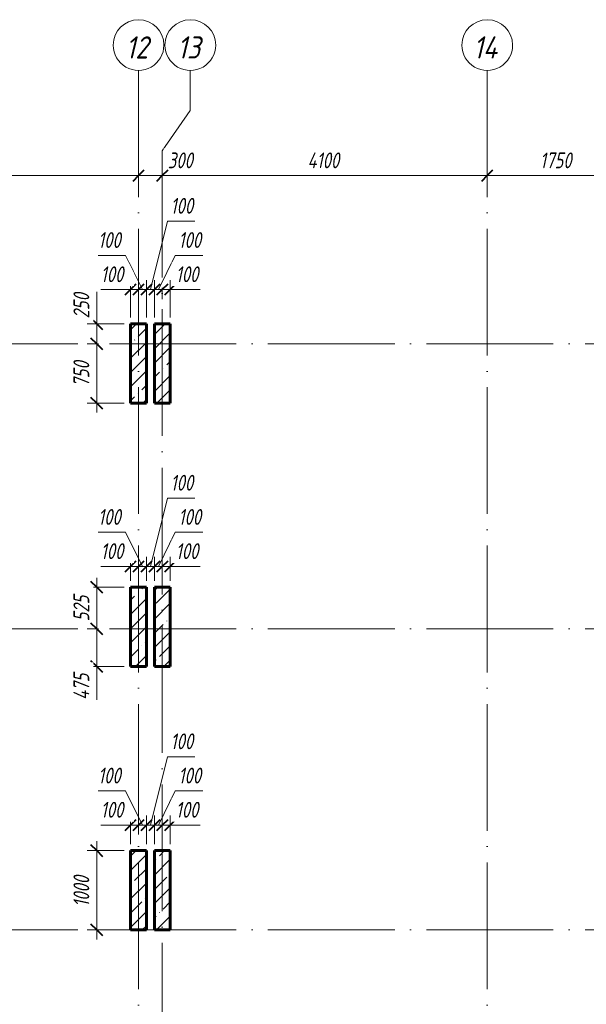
# Model space of a CAD drawing. Header units: millimetres. Extents: x 6092 to 73550, y -4371 to 20491.
# Tile 14 of 25: x 39601 to 46750, y 8060 to 20491. Entities that reach past the tile are written whole.
import ezdxf

# ---------------------------------------------------------------- set-up
doc = ezdxf.new("R2010")
doc.units = ezdxf.units.MM
doc.linetypes.add('ADSK_Линия сетки', pattern=[2000, 1600, -200, 0, -200])
for name, color, linetype, lineweight in [('A-____-____-DIMS', 211, 'Continuous', 9), ('A-____-____-DIMS-80', 211, 'Continuous', 9), ('S-COLS-____-MCUT', 52, 'Continuous', 40), ('S-COLS-____-OTLN', 52, 'Continuous', 18), ('S-GRID-____-IDEN', 1, 'Continuous', 20), ('S-GRID-____-OTLN', 1, 'Continuous', 9)]:
    doc.layers.add(name, color=color, linetype=linetype, lineweight=lineweight)
doc.styles.add('GOST Common_I', font='GOST_Common Italic.ttf', dxfattribs={"width": 0.9, "height": 280})
doc.styles.add('GOST Common_I_1', font='GOST_Common Italic.ttf', dxfattribs={"width": 0.8, "height": 200})
doc.dimstyles.new('ADSK_Округление_5мм__Узкий_', dxfattribs={"dimscale": 304.8, "dimtxt": 0.659918, "dimasz": 0.472441, "dimexe": 0.393701, "dimexo": 0.000861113, "dimgap": 0.104987, "dimtad": 1, "dimdec": 0, "dimlfac": 304.8, "dimrnd": 5, "dimdsep": 46, "dimtxsty": 'GOST Common_I_1', "dimblk1": 'OBLIQUE', "dimblk2": 'OBLIQUE', "dimsah": 1, "dimcen": 0.09, "dimdle": 0.393701, "dimazin": 0, "dimtfac": 1, "dimtdec": 4, "dimtix": 1, "dimtmove": 0, "dimatfit": 3, "dimfxl": 1, "dimtvp": 1, "dimtfill": 1, "dimtolj": 1, "dimtzin": 0, "dimlwd": 20, "dimlwe": 20, "dimarcsym": 2})
doc.dimstyles.new('ADSK_Округление_5мм__Узкий__1', dxfattribs={"dimscale": 304.8, "dimtxt": 0.659918, "dimasz": 0.472441, "dimexe": 0.393701, "dimexo": 0.000861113, "dimgap": 0.104987, "dimtad": 1, "dimdec": 0, "dimlfac": 304.8, "dimrnd": 5, "dimdsep": 46, "dimtxsty": 'GOST Common_I_1', "dimblk1": 'OBLIQUE', "dimblk2": 'OBLIQUE', "dimsah": 1, "dimcen": 0.09, "dimdle": 0.393701, "dimazin": 0, "dimtfac": 1, "dimtdec": 4, "dimtix": 1, "dimtmove": 1, "dimatfit": 3, "dimfxl": 1, "dimtvp": 1, "dimtfill": 1, "dimtolj": 1, "dimtzin": 0, "dimlwd": 20, "dimlwe": 20, "dimarcsym": 2})
pattern_1 = [(45, (16130.72, 8588.57), (-179.6051, 179.6051), []), (45, (16310.33, 8588.57), (-179.6051, 179.6051), [317.5, -63.5, 2.682, -60.818])]

# ---------------------------------------------------------------- blocks, each defined once
blk = doc.blocks.new('Ось сетки - Круг_Ø8 мм-6408-КЖ1_ПЭ_ВЭ1_Опалубка_Пилоны')
at = {"layer": 'S-GRID-____-IDEN'}
for start, end in [(90, 270), (270, 90)]:
    blk.add_arc((6412, 0), 320, start, end, dxfattribs=at)
blk = doc.blocks.new('DIMBLOCK146-КЖ1_ПЭ_ВЭ1_Опалубка_Пилоны')
at = {"layer": 'A-____-____-DIMS-80', "lineweight": 40}
for p, q in [((40572, 10000), (40500, 10072)), ((40572, 10000), (40644, 9928)), ((40572, 9000), (40500, 9072)), ((40572, 9000), (40644, 8928))]:
    blk.add_line(p, q, dxfattribs=at)
at = {"layer": 'A-____-____-DIMS-80', "lineweight": 20}
for p, q in [((40572, 10120), (40572, 8880)), ((40572, 10000), (40452, 10000)), ((40572, 10000), (40920, 10000)), ((40572, 9000), (40452, 9000)), ((40572, 9000), (40920, 9000))]:
    blk.add_line(p, q, dxfattribs=at)
at = {"layer": 'A-____-____-DIMS-80', "color": 0, "lineweight": 20, "insert": (40279, 9290), "char_height": 200, "width": 503.2, "attachment_point": 1, "rotation": 90, "line_spacing_factor": 1.022761, "style": 'GOST Common_I_1', "bg_fill": 3, "box_fill_scale": 1.25, "bg_fill_color": 256, "bg_fill_true_color": 13158600, "bg_fill_transparency": 0}
blk.add_mtext('1000', dxfattribs=at)
blk = doc.blocks.new('_Oblique')
at = {"color": 0, "linetype": 'ByBlock', "lineweight": -2}
blk.add_line((-0.5, -0.5), (0.5, 0.5), dxfattribs=at)
blk = doc.blocks.new('DIMBLOCK147-КЖ1_ПЭ_ВЭ1_Опалубка_Пилоны')
at = {"layer": 'A-____-____-DIMS-80', "lineweight": 20}
for p, q in [((40623, 10322), (40970, 10322)), ((40880, 10322), (41100, 10322)), ((40970, 10322), (41050, 10322)), ((41000, 10322), (41000, 10442)), ((41000, 10322), (41000, 10080)), ((41100, 10322), (41100, 10344)), ((41100, 10322), (41100, 10202))]:
    blk.add_line(p, q, dxfattribs=at)
at = {"layer": 'A-____-____-DIMS-80', "lineweight": 40}
for p, q in [((41000, 10322), (40928, 10250)), ((41000, 10322), (41072, 10394)), ((41100, 10322), (41028, 10250)), ((41100, 10322), (41172, 10394))]:
    blk.add_line(p, q, dxfattribs=at)
at = {"layer": 'A-____-____-DIMS-80', "color": 0, "lineweight": 20, "insert": (40623, 10616), "char_height": 200, "width": 368.19, "attachment_point": 1, "line_spacing_factor": 1.022761, "style": 'GOST Common_I_1', "bg_fill": 3, "box_fill_scale": 1.25, "bg_fill_color": 256, "bg_fill_true_color": 13158600, "bg_fill_transparency": 0}
blk.add_mtext('100', dxfattribs=at)
blk = doc.blocks.new('DIMBLOCK148-КЖ1_ПЭ_ВЭ1_Опалубка_Пилоны')
at = {"layer": 'A-____-____-DIMS-80', "lineweight": 20}
for p, q in [((40590, 10754), (40936, 10754)), ((40936, 10754), (41150, 10322)), ((41100, 10322), (41100, 10344)), ((41100, 10322), (41200, 10322)), ((41100, 10322), (41100, 10202)), ((41200, 10322), (41200, 10442)), ((41200, 10322), (41200, 10080))]:
    blk.add_line(p, q, dxfattribs=at)
at = {"layer": 'A-____-____-DIMS-80', "lineweight": 40}
for p, q in [((41100, 10322), (41028, 10250)), ((41100, 10322), (41172, 10394)), ((41200, 10322), (41128, 10250)), ((41200, 10322), (41272, 10394))]:
    blk.add_line(p, q, dxfattribs=at)
at = {"layer": 'A-____-____-DIMS-80', "color": 0, "lineweight": 20, "insert": (40590, 11048), "char_height": 200, "width": 368.19, "attachment_point": 1, "line_spacing_factor": 1.022761, "style": 'GOST Common_I_1', "bg_fill": 3, "box_fill_scale": 1.25, "bg_fill_color": 256, "bg_fill_true_color": 13158600, "bg_fill_transparency": 0}
blk.add_mtext('100', dxfattribs=at)
blk = doc.blocks.new('DIMBLOCK149-КЖ1_ПЭ_ВЭ1_Опалубка_Пилоны')
at = {"layer": 'A-____-____-DIMS-80', "lineweight": 20}
for p, q in [((41464, 11186), (41250, 10322)), ((41810, 11186), (41464, 11186)), ((41200, 10322), (41200, 10442)), ((41200, 10322), (41300, 10322)), ((41200, 10322), (41200, 10080)), ((41300, 10322), (41300, 10442)), ((41300, 10322), (41300, 10080))]:
    blk.add_line(p, q, dxfattribs=at)
at = {"layer": 'A-____-____-DIMS-80', "lineweight": 40}
for p, q in [((41200, 10322), (41128, 10250)), ((41200, 10322), (41272, 10394)), ((41300, 10322), (41228, 10250)), ((41300, 10322), (41372, 10394))]:
    blk.add_line(p, q, dxfattribs=at)
at = {"layer": 'A-____-____-DIMS-80', "color": 0, "lineweight": 20, "insert": (41504, 11480), "char_height": 200, "width": 368.19, "attachment_point": 1, "line_spacing_factor": 1.022761, "style": 'GOST Common_I_1', "bg_fill": 3, "box_fill_scale": 1.25, "bg_fill_color": 256, "bg_fill_true_color": 13158600, "bg_fill_transparency": 0}
blk.add_mtext('100', dxfattribs=at)
blk = doc.blocks.new('DIMBLOCK150-КЖ1_ПЭ_ВЭ1_Опалубка_Пилоны')
at = {"layer": 'A-____-____-DIMS-80', "lineweight": 20}
for p, q in [((41564, 10754), (41350, 10322)), ((41910, 10754), (41564, 10754)), ((41300, 10322), (41300, 10442)), ((41300, 10322), (41400, 10322)), ((41300, 10322), (41300, 10080)), ((41400, 10322), (41400, 10344)), ((41400, 10322), (41400, 10202))]:
    blk.add_line(p, q, dxfattribs=at)
at = {"layer": 'A-____-____-DIMS-80', "lineweight": 40}
for p, q in [((41300, 10322), (41228, 10250)), ((41300, 10322), (41372, 10394)), ((41400, 10322), (41328, 10250)), ((41400, 10322), (41472, 10394))]:
    blk.add_line(p, q, dxfattribs=at)
at = {"layer": 'A-____-____-DIMS-80', "color": 0, "lineweight": 20, "insert": (41604, 11048), "char_height": 200, "width": 368.19, "attachment_point": 1, "line_spacing_factor": 1.022761, "style": 'GOST Common_I_1', "bg_fill": 3, "box_fill_scale": 1.25, "bg_fill_color": 256, "bg_fill_true_color": 13158600, "bg_fill_transparency": 0}
blk.add_mtext('100', dxfattribs=at)
blk = doc.blocks.new('DIMBLOCK151-КЖ1_ПЭ_ВЭ1_Опалубка_Пилоны')
at = {"layer": 'A-____-____-DIMS-80', "lineweight": 40}
for p, q in [((41400, 10322), (41328, 10250)), ((41400, 10322), (41472, 10394)), ((41500, 10322), (41428, 10250)), ((41500, 10322), (41572, 10394))]:
    blk.add_line(p, q, dxfattribs=at)
at = {"layer": 'A-____-____-DIMS-80', "lineweight": 20}
for p, q in [((41400, 10322), (41400, 10344)), ((41400, 10322), (41620, 10322)), ((41400, 10322), (41400, 10202)), ((41530, 10322), (41450, 10322)), ((41500, 10322), (41500, 10442)), ((41500, 10322), (41500, 10080)), ((41877, 10322), (41530, 10322))]:
    blk.add_line(p, q, dxfattribs=at)
at = {"layer": 'A-____-____-DIMS-80', "color": 0, "lineweight": 20, "insert": (41570, 10616), "char_height": 200, "width": 368.19, "attachment_point": 1, "line_spacing_factor": 1.022761, "style": 'GOST Common_I_1', "bg_fill": 3, "box_fill_scale": 1.25, "bg_fill_color": 256, "bg_fill_true_color": 13158600, "bg_fill_transparency": 0}
blk.add_mtext('100', dxfattribs=at)
blk = doc.blocks.new('DIMBLOCK152-КЖ1_ПЭ_ВЭ1_Опалубка_Пилоны')
at = {"layer": 'A-____-____-DIMS-80', "lineweight": 20}
for p, q in [((40572, 13445), (40572, 12800)), ((40572, 13325), (40452, 13325)), ((40572, 13325), (40920, 13325)), ((40572, 12800), (40452, 12800)), ((40572, 12800), (40594, 12800))]:
    blk.add_line(p, q, dxfattribs=at)
at = {"layer": 'A-____-____-DIMS-80', "lineweight": 40}
for p, q in [((40572, 13325), (40500, 13397)), ((40572, 13325), (40644, 13253)), ((40572, 12800), (40500, 12872)), ((40572, 12800), (40644, 12728))]:
    blk.add_line(p, q, dxfattribs=at)
at = {"layer": 'A-____-____-DIMS-80', "color": 0, "lineweight": 20, "insert": (40279, 12894), "char_height": 200, "width": 405.01, "attachment_point": 1, "rotation": 90, "line_spacing_factor": 1.022761, "style": 'GOST Common_I_1', "bg_fill": 3, "box_fill_scale": 1.25, "bg_fill_color": 256, "bg_fill_true_color": 13158600, "bg_fill_transparency": 0}
blk.add_mtext('525', dxfattribs=at)
blk = doc.blocks.new('DIMBLOCK153-КЖ1_ПЭ_ВЭ1_Опалубка_Пилоны')
at = {"layer": 'A-____-____-DIMS-80', "lineweight": 40}
for p, q in [((40572, 12800), (40500, 12872)), ((40572, 12800), (40644, 12728)), ((40572, 12325), (40500, 12397)), ((40572, 12325), (40644, 12253))]:
    blk.add_line(p, q, dxfattribs=at)
at = {"layer": 'A-____-____-DIMS-80', "lineweight": 20}
for p, q in [((40572, 12800), (40452, 12800)), ((40572, 12800), (40572, 12205)), ((40572, 12800), (40594, 12800)), ((40572, 12298), (40572, 12563)), ((40572, 12325), (40452, 12325)), ((40572, 12325), (40920, 12325)), ((40572, 11903), (40572, 12298))]:
    blk.add_line(p, q, dxfattribs=at)
at = {"layer": 'A-____-____-DIMS-80', "color": 0, "lineweight": 20, "insert": (40279, 11903), "char_height": 200, "width": 425.47, "attachment_point": 1, "rotation": 90, "line_spacing_factor": 1.022761, "style": 'GOST Common_I_1', "bg_fill": 3, "box_fill_scale": 1.25, "bg_fill_color": 256, "bg_fill_true_color": 13158600, "bg_fill_transparency": 0}
blk.add_mtext('475', dxfattribs=at)
blk = doc.blocks.new('DIMBLOCK154-КЖ1_ПЭ_ВЭ1_Опалубка_Пилоны')
at = {"layer": 'A-____-____-DIMS-80', "lineweight": 20}
for p, q in [((41000, 13588), (41000, 13708)), ((41100, 13588), (41100, 13708)), ((40623, 13588), (40970, 13588)), ((40880, 13588), (41100, 13588)), ((40970, 13588), (41050, 13588)), ((41000, 13588), (41000, 13405)), ((41100, 13588), (41100, 13405))]:
    blk.add_line(p, q, dxfattribs=at)
at = {"layer": 'A-____-____-DIMS-80', "lineweight": 40}
for p, q in [((41000, 13588), (40928, 13516)), ((41000, 13588), (41072, 13660)), ((41100, 13588), (41028, 13516)), ((41100, 13588), (41172, 13660))]:
    blk.add_line(p, q, dxfattribs=at)
at = {"layer": 'A-____-____-DIMS-80', "color": 0, "lineweight": 20, "insert": (40623, 13881), "char_height": 200, "width": 368.19, "attachment_point": 1, "line_spacing_factor": 1.022761, "style": 'GOST Common_I_1', "bg_fill": 3, "box_fill_scale": 1.25, "bg_fill_color": 256, "bg_fill_true_color": 13158600, "bg_fill_transparency": 0}
blk.add_mtext('100', dxfattribs=at)
blk = doc.blocks.new('DIMBLOCK155-КЖ1_ПЭ_ВЭ1_Опалубка_Пилоны')
at = {"layer": 'A-____-____-DIMS-80', "lineweight": 20}
for p, q in [((40590, 14020), (40936, 14020)), ((40936, 14020), (41150, 13588)), ((41100, 13588), (41100, 13708)), ((41200, 13588), (41200, 13708)), ((41100, 13588), (41200, 13588)), ((41100, 13588), (41100, 13405)), ((41200, 13588), (41200, 13405))]:
    blk.add_line(p, q, dxfattribs=at)
at = {"layer": 'A-____-____-DIMS-80', "lineweight": 40}
for p, q in [((41100, 13588), (41028, 13516)), ((41100, 13588), (41172, 13660)), ((41200, 13588), (41128, 13516)), ((41200, 13588), (41272, 13660))]:
    blk.add_line(p, q, dxfattribs=at)
at = {"layer": 'A-____-____-DIMS-80', "color": 0, "lineweight": 20, "insert": (40590, 14313), "char_height": 200, "width": 368.19, "attachment_point": 1, "line_spacing_factor": 1.022761, "style": 'GOST Common_I_1', "bg_fill": 3, "box_fill_scale": 1.25, "bg_fill_color": 256, "bg_fill_true_color": 13158600, "bg_fill_transparency": 0}
blk.add_mtext('100', dxfattribs=at)
blk = doc.blocks.new('DIMBLOCK156-КЖ1_ПЭ_ВЭ1_Опалубка_Пилоны')
at = {"layer": 'A-____-____-DIMS-80', "lineweight": 20}
for p, q in [((41464, 14452), (41250, 13588)), ((41810, 14452), (41464, 14452)), ((41200, 13588), (41200, 13708)), ((41300, 13588), (41300, 13708)), ((41200, 13588), (41300, 13588)), ((41200, 13588), (41200, 13405)), ((41300, 13588), (41300, 13405))]:
    blk.add_line(p, q, dxfattribs=at)
at = {"layer": 'A-____-____-DIMS-80', "lineweight": 40}
for p, q in [((41200, 13588), (41128, 13516)), ((41200, 13588), (41272, 13660)), ((41300, 13588), (41228, 13516)), ((41300, 13588), (41372, 13660))]:
    blk.add_line(p, q, dxfattribs=at)
at = {"layer": 'A-____-____-DIMS-80', "color": 0, "lineweight": 20, "insert": (41504, 14745), "char_height": 200, "width": 368.19, "attachment_point": 1, "line_spacing_factor": 1.022761, "style": 'GOST Common_I_1', "bg_fill": 3, "box_fill_scale": 1.25, "bg_fill_color": 256, "bg_fill_true_color": 13158600, "bg_fill_transparency": 0}
blk.add_mtext('100', dxfattribs=at)
blk = doc.blocks.new('DIMBLOCK157-КЖ1_ПЭ_ВЭ1_Опалубка_Пилоны')
at = {"layer": 'A-____-____-DIMS-80', "lineweight": 20}
for p, q in [((41564, 14020), (41350, 13588)), ((41910, 14020), (41564, 14020)), ((41300, 13588), (41300, 13708)), ((41300, 13588), (41400, 13588)), ((41300, 13588), (41300, 13405)), ((41400, 13588), (41400, 13610)), ((41400, 13588), (41400, 13468))]:
    blk.add_line(p, q, dxfattribs=at)
at = {"layer": 'A-____-____-DIMS-80', "lineweight": 40}
for p, q in [((41300, 13588), (41228, 13516)), ((41300, 13588), (41372, 13660)), ((41400, 13588), (41328, 13516)), ((41400, 13588), (41472, 13660))]:
    blk.add_line(p, q, dxfattribs=at)
at = {"layer": 'A-____-____-DIMS-80', "color": 0, "lineweight": 20, "insert": (41604, 14313), "char_height": 200, "width": 368.19, "attachment_point": 1, "line_spacing_factor": 1.022761, "style": 'GOST Common_I_1', "bg_fill": 3, "box_fill_scale": 1.25, "bg_fill_color": 256, "bg_fill_true_color": 13158600, "bg_fill_transparency": 0}
blk.add_mtext('100', dxfattribs=at)
blk = doc.blocks.new('DIMBLOCK158-КЖ1_ПЭ_ВЭ1_Опалубка_Пилоны')
at = {"layer": 'A-____-____-DIMS-80', "lineweight": 20}
for p, q in [((41500, 13588), (41500, 13708)), ((41400, 13588), (41400, 13610)), ((41400, 13588), (41620, 13588)), ((41400, 13588), (41400, 13468)), ((41530, 13588), (41450, 13588)), ((41500, 13588), (41500, 13405)), ((41877, 13588), (41530, 13588))]:
    blk.add_line(p, q, dxfattribs=at)
at = {"layer": 'A-____-____-DIMS-80', "lineweight": 40}
for p, q in [((41400, 13588), (41328, 13516)), ((41400, 13588), (41472, 13660)), ((41500, 13588), (41428, 13516)), ((41500, 13588), (41572, 13660))]:
    blk.add_line(p, q, dxfattribs=at)
at = {"layer": 'A-____-____-DIMS-80', "color": 0, "lineweight": 20, "insert": (41570, 13881), "char_height": 200, "width": 368.19, "attachment_point": 1, "line_spacing_factor": 1.022761, "style": 'GOST Common_I_1', "bg_fill": 3, "box_fill_scale": 1.25, "bg_fill_color": 256, "bg_fill_true_color": 13158600, "bg_fill_transparency": 0}
blk.add_mtext('100', dxfattribs=at)
blk = doc.blocks.new('DIMBLOCK159-КЖ1_ПЭ_ВЭ1_Опалубка_Пилоны')
at = {"layer": 'A-____-____-DIMS-80', "lineweight": 20}
for p, q in [((40572, 17056), (40572, 16679)), ((40572, 16770), (40572, 16400)), ((40572, 16679), (40572, 16525)), ((40572, 16650), (40452, 16650)), ((40572, 16650), (40920, 16650)), ((40572, 16400), (40452, 16400)), ((40572, 16400), (40594, 16400))]:
    blk.add_line(p, q, dxfattribs=at)
at = {"layer": 'A-____-____-DIMS-80', "lineweight": 40}
for p, q in [((40572, 16650), (40500, 16722)), ((40572, 16650), (40644, 16578)), ((40572, 16400), (40500, 16472)), ((40572, 16400), (40644, 16328))]:
    blk.add_line(p, q, dxfattribs=at)
at = {"layer": 'A-____-____-DIMS-80', "color": 0, "lineweight": 20, "insert": (40279, 16719), "char_height": 200, "width": 405.01, "attachment_point": 1, "rotation": 90, "line_spacing_factor": 1.022761, "style": 'GOST Common_I_1', "bg_fill": 3, "box_fill_scale": 1.25, "bg_fill_color": 256, "bg_fill_true_color": 13158600, "bg_fill_transparency": 0}
blk.add_mtext('250', dxfattribs=at)
blk = doc.blocks.new('DIMBLOCK160-КЖ1_ПЭ_ВЭ1_Опалубка_Пилоны')
at = {"layer": 'A-____-____-DIMS-80', "lineweight": 40}
for p, q in [((40572, 16400), (40500, 16472)), ((40572, 16400), (40644, 16328)), ((40572, 15650), (40500, 15722)), ((40572, 15650), (40644, 15578))]:
    blk.add_line(p, q, dxfattribs=at)
at = {"layer": 'A-____-____-DIMS-80', "lineweight": 20}
for p, q in [((40572, 16400), (40452, 16400)), ((40572, 16400), (40572, 15530)), ((40572, 16400), (40594, 16400)), ((40572, 15650), (40452, 15650)), ((40572, 15650), (40920, 15650))]:
    blk.add_line(p, q, dxfattribs=at)
at = {"layer": 'A-____-____-DIMS-80', "color": 0, "lineweight": 20, "insert": (40279, 15856), "char_height": 200, "width": 405.01, "attachment_point": 1, "rotation": 90, "line_spacing_factor": 1.022761, "style": 'GOST Common_I_1', "bg_fill": 3, "box_fill_scale": 1.25, "bg_fill_color": 256, "bg_fill_true_color": 13158600, "bg_fill_transparency": 0}
blk.add_mtext('750', dxfattribs=at)
blk = doc.blocks.new('DIMBLOCK161-КЖ1_ПЭ_ВЭ1_Опалубка_Пилоны')
at = {"layer": 'A-____-____-DIMS-80', "lineweight": 20}
for p, q in [((41000, 17084), (41000, 17204)), ((40623, 17084), (40970, 17084)), ((40880, 17084), (41100, 17084)), ((40970, 17084), (41050, 17084)), ((41000, 17084), (41000, 16730)), ((41100, 17084), (41100, 17106)), ((41100, 17084), (41100, 16964))]:
    blk.add_line(p, q, dxfattribs=at)
at = {"layer": 'A-____-____-DIMS-80', "lineweight": 40}
for p, q in [((41000, 17084), (41072, 17156)), ((41100, 17084), (41172, 17156)), ((41000, 17084), (40928, 17012)), ((41100, 17084), (41028, 17012))]:
    blk.add_line(p, q, dxfattribs=at)
at = {"layer": 'A-____-____-DIMS-80', "color": 0, "lineweight": 20, "insert": (40623, 17377), "char_height": 200, "width": 368.19, "attachment_point": 1, "line_spacing_factor": 1.022761, "style": 'GOST Common_I_1', "bg_fill": 3, "box_fill_scale": 1.25, "bg_fill_color": 256, "bg_fill_true_color": 13158600, "bg_fill_transparency": 0}
blk.add_mtext('100', dxfattribs=at)
blk = doc.blocks.new('DIMBLOCK162-КЖ1_ПЭ_ВЭ1_Опалубка_Пилоны')
at = {"layer": 'A-____-____-DIMS-80', "lineweight": 20}
for p, q in [((40590, 17516), (40936, 17516)), ((40936, 17516), (41150, 17084)), ((41200, 17084), (41200, 17204)), ((41100, 17084), (41100, 17106)), ((41100, 17084), (41200, 17084)), ((41100, 17084), (41100, 16964)), ((41200, 17084), (41200, 16730))]:
    blk.add_line(p, q, dxfattribs=at)
at = {"layer": 'A-____-____-DIMS-80', "lineweight": 40}
for p, q in [((41100, 17084), (41172, 17156)), ((41200, 17084), (41272, 17156)), ((41100, 17084), (41028, 17012)), ((41200, 17084), (41128, 17012))]:
    blk.add_line(p, q, dxfattribs=at)
at = {"layer": 'A-____-____-DIMS-80', "color": 0, "lineweight": 20, "insert": (40590, 17809), "char_height": 200, "width": 368.19, "attachment_point": 1, "line_spacing_factor": 1.022761, "style": 'GOST Common_I_1', "bg_fill": 3, "box_fill_scale": 1.25, "bg_fill_color": 256, "bg_fill_true_color": 13158600, "bg_fill_transparency": 0}
blk.add_mtext('100', dxfattribs=at)
blk = doc.blocks.new('DIMBLOCK163-КЖ1_ПЭ_ВЭ1_Опалубка_Пилоны')
at = {"layer": 'A-____-____-DIMS-80', "lineweight": 20}
for p, q in [((41464, 17948), (41250, 17084)), ((41810, 17948), (41464, 17948)), ((41200, 17084), (41200, 17204)), ((41300, 17084), (41300, 17204)), ((41200, 17084), (41300, 17084)), ((41200, 17084), (41200, 16730)), ((41300, 17084), (41300, 16730))]:
    blk.add_line(p, q, dxfattribs=at)
at = {"layer": 'A-____-____-DIMS-80', "lineweight": 40}
for p, q in [((41200, 17084), (41272, 17156)), ((41300, 17084), (41372, 17156)), ((41200, 17084), (41128, 17012)), ((41300, 17084), (41228, 17012))]:
    blk.add_line(p, q, dxfattribs=at)
at = {"layer": 'A-____-____-DIMS-80', "color": 0, "lineweight": 20, "insert": (41504, 18241), "char_height": 200, "width": 368.19, "attachment_point": 1, "line_spacing_factor": 1.022761, "style": 'GOST Common_I_1', "bg_fill": 3, "box_fill_scale": 1.25, "bg_fill_color": 256, "bg_fill_true_color": 13158600, "bg_fill_transparency": 0}
blk.add_mtext('100', dxfattribs=at)
blk = doc.blocks.new('DIMBLOCK164-КЖ1_ПЭ_ВЭ1_Опалубка_Пилоны')
at = {"layer": 'A-____-____-DIMS-80', "lineweight": 20}
for p, q in [((41564, 17516), (41350, 17084)), ((41910, 17516), (41564, 17516)), ((41300, 17084), (41300, 17204)), ((41300, 17084), (41400, 17084)), ((41300, 17084), (41300, 16730)), ((41400, 17084), (41400, 17106)), ((41400, 17084), (41400, 16964))]:
    blk.add_line(p, q, dxfattribs=at)
at = {"layer": 'A-____-____-DIMS-80', "lineweight": 40}
for p, q in [((41300, 17084), (41372, 17156)), ((41400, 17084), (41472, 17156)), ((41300, 17084), (41228, 17012)), ((41400, 17084), (41328, 17012))]:
    blk.add_line(p, q, dxfattribs=at)
at = {"layer": 'A-____-____-DIMS-80', "color": 0, "lineweight": 20, "insert": (41604, 17809), "char_height": 200, "width": 368.19, "attachment_point": 1, "line_spacing_factor": 1.022761, "style": 'GOST Common_I_1', "bg_fill": 3, "box_fill_scale": 1.25, "bg_fill_color": 256, "bg_fill_true_color": 13158600, "bg_fill_transparency": 0}
blk.add_mtext('100', dxfattribs=at)
blk = doc.blocks.new('DIMBLOCK165-КЖ1_ПЭ_ВЭ1_Опалубка_Пилоны')
at = {"layer": 'A-____-____-DIMS-80', "lineweight": 40}
for p, q in [((41400, 17084), (41472, 17156)), ((41500, 17084), (41572, 17156)), ((41400, 17084), (41328, 17012)), ((41500, 17084), (41428, 17012))]:
    blk.add_line(p, q, dxfattribs=at)
at = {"layer": 'A-____-____-DIMS-80', "lineweight": 20}
for p, q in [((41500, 17084), (41500, 17204)), ((41400, 17084), (41400, 17106)), ((41400, 17084), (41620, 17084)), ((41400, 17084), (41400, 16964)), ((41530, 17084), (41450, 17084)), ((41500, 17084), (41500, 16730)), ((41877, 17084), (41530, 17084))]:
    blk.add_line(p, q, dxfattribs=at)
at = {"layer": 'A-____-____-DIMS-80', "color": 0, "lineweight": 20, "insert": (41570, 17377), "char_height": 200, "width": 368.19, "attachment_point": 1, "line_spacing_factor": 1.022761, "style": 'GOST Common_I_1', "bg_fill": 3, "box_fill_scale": 1.25, "bg_fill_color": 256, "bg_fill_true_color": 13158600, "bg_fill_transparency": 0}
blk.add_mtext('100', dxfattribs=at)
blk = doc.blocks.new('DIMBLOCK270-КЖ1_ПЭ_ВЭ1_Опалубка_Пилоны')
at = {"layer": 'A-____-____-DIMS-80', "lineweight": 40}
for p, q in [((37000, 18522), (37072, 18594)), ((41100, 18522), (41172, 18594)), ((37000, 18522), (36928, 18450)), ((41100, 18522), (41028, 18450))]:
    blk.add_line(p, q, dxfattribs=at)
at = {"layer": 'A-____-____-DIMS-80', "lineweight": 20}
for p, q in [((37000, 18522), (37000, 18544)), ((41100, 18522), (41100, 18544)), ((37000, 18522), (41100, 18522)), ((37000, 18522), (37000, 18402)), ((41100, 18522), (41100, 18402))]:
    blk.add_line(p, q, dxfattribs=at)
at = {"layer": 'A-____-____-DIMS-80', "color": 0, "lineweight": 20, "insert": (38832, 18815), "char_height": 200, "width": 523.65, "attachment_point": 1, "line_spacing_factor": 1.022761, "style": 'GOST Common_I_1', "bg_fill": 3, "box_fill_scale": 1.25, "bg_fill_color": 256, "bg_fill_true_color": 13158600, "bg_fill_transparency": 0}
blk.add_mtext('4100', dxfattribs=at)
blk = doc.blocks.new('DIMBLOCK271-КЖ1_ПЭ_ВЭ1_Опалубка_Пилоны')
at = {"layer": 'A-____-____-DIMS-80', "lineweight": 40}
for p, q in [((41100, 18522), (41172, 18594)), ((41400, 18522), (41472, 18594)), ((41100, 18522), (41028, 18450)), ((41400, 18522), (41328, 18450))]:
    blk.add_line(p, q, dxfattribs=at)
at = {"layer": 'A-____-____-DIMS-80', "lineweight": 20}
for p, q in [((41100, 18522), (41100, 18544)), ((41400, 18522), (41400, 18544)), ((41100, 18522), (41400, 18522)), ((41100, 18522), (41100, 18402)), ((41429, 18522), (41250, 18522)), ((41400, 18522), (41400, 18402)), ((41806, 18522), (41429, 18522))]:
    blk.add_line(p, q, dxfattribs=at)
at = {"layer": 'A-____-____-DIMS-80', "color": 0, "lineweight": 20, "insert": (41469, 18815), "char_height": 200, "width": 405.01, "attachment_point": 1, "line_spacing_factor": 1.022761, "style": 'GOST Common_I_1', "bg_fill": 3, "box_fill_scale": 1.25, "bg_fill_color": 256, "bg_fill_true_color": 13158600, "bg_fill_transparency": 0}
blk.add_mtext('300', dxfattribs=at)
blk = doc.blocks.new('DIMBLOCK272-КЖ1_ПЭ_ВЭ1_Опалубка_Пилоны')
at = {"layer": 'A-____-____-DIMS-80', "lineweight": 40}
for p, q in [((41400, 18522), (41472, 18594)), ((45500, 18522), (45572, 18594)), ((41400, 18522), (41328, 18450)), ((45500, 18522), (45428, 18450))]:
    blk.add_line(p, q, dxfattribs=at)
at = {"layer": 'A-____-____-DIMS-80', "lineweight": 20}
for p, q in [((41400, 18522), (41400, 18544)), ((45500, 18522), (45500, 18544)), ((41400, 18522), (45500, 18522)), ((41400, 18522), (41400, 18402)), ((45500, 18522), (45500, 18402))]:
    blk.add_line(p, q, dxfattribs=at)
at = {"layer": 'A-____-____-DIMS-80', "color": 0, "lineweight": 20, "insert": (43232, 18815), "char_height": 200, "width": 523.65, "attachment_point": 1, "line_spacing_factor": 1.022761, "style": 'GOST Common_I_1', "bg_fill": 3, "box_fill_scale": 1.25, "bg_fill_color": 256, "bg_fill_true_color": 13158600, "bg_fill_transparency": 0}
blk.add_mtext('4100', dxfattribs=at)
blk = doc.blocks.new('DIMBLOCK273-КЖ1_ПЭ_ВЭ1_Опалубка_Пилоны')
at = {"layer": 'A-____-____-DIMS-80', "lineweight": 40}
for p, q in [((45500, 18522), (45572, 18594)), ((47250, 18522), (47322, 18594)), ((45500, 18522), (45428, 18450)), ((47250, 18522), (47178, 18450))]:
    blk.add_line(p, q, dxfattribs=at)
at = {"layer": 'A-____-____-DIMS-80', "lineweight": 20}
for p, q in [((45500, 18522), (45500, 18544)), ((47250, 18522), (47250, 18544)), ((45500, 18522), (47250, 18522)), ((45500, 18522), (45500, 18402)), ((47250, 18522), (47250, 18402))]:
    blk.add_line(p, q, dxfattribs=at)
at = {"layer": 'A-____-____-DIMS-80', "color": 0, "lineweight": 20, "insert": (46165, 18815), "char_height": 200, "width": 503.2, "attachment_point": 1, "line_spacing_factor": 1.022761, "style": 'GOST Common_I_1', "bg_fill": 3, "box_fill_scale": 1.25, "bg_fill_color": 256, "bg_fill_true_color": 13158600, "bg_fill_transparency": 0}
blk.add_mtext('1750', dxfattribs=at)

msp = doc.modelspace()

# ---------------------------------------------------------------- hatches: boundary and pattern name
at = {"layer": 'S-COLS-____-OTLN', "lineweight": 9}
h = msp.add_hatch(dxfattribs=at)
h.set_pattern_fill('FP_1', color=256, style=0, pattern_type=2)
h.set_pattern_definition(pattern_1)
h.paths.add_polyline_path([(41199.9984, 15650.001), (41199.9984, 16650.001), (40999.9984, 16650.001), (40999.9984, 15650.001)])
h = msp.add_hatch(dxfattribs=at)
h.set_pattern_fill('FP_1', color=256, style=0, pattern_type=2)
h.set_pattern_definition(pattern_1)
h.paths.add_polyline_path([(41499.9992, 15650.001), (41499.9992, 16650.001), (41299.9992, 16650.001), (41299.9992, 15650.001)])
h = msp.add_hatch(dxfattribs=at)
h.set_pattern_fill('FP_1', color=256, style=0, pattern_type=2)
h.set_pattern_definition(pattern_1)
h.paths.add_polyline_path([(41199.9984, 12325.0005), (41199.9984, 13325.0005), (40999.9984, 13325.0005), (40999.9984, 12325.0005)])
h = msp.add_hatch(dxfattribs=at)
h.set_pattern_fill('FP_1', color=256, style=0, pattern_type=2)
h.set_pattern_definition(pattern_1)
h.paths.add_polyline_path([(41299.9992, 12325.0005), (41499.9992, 12325.0005), (41499.9992, 13325.0005), (41299.9992, 13325.0005)])
h = msp.add_hatch(dxfattribs=at)
h.set_pattern_fill('FP_1', color=256, style=0, pattern_type=2)
h.set_pattern_definition(pattern_1)
h.paths.add_polyline_path([(41199.9984, 9000), (41199.9984, 10000), (40999.9984, 10000), (40999.9984, 9000)])
h = msp.add_hatch(dxfattribs=at)
h.set_pattern_fill('FP_1', color=256, style=0, pattern_type=2)
h.set_pattern_definition(pattern_1)
h.paths.add_polyline_path([(41299.9992, 9000), (41499.9992, 9000), (41499.9992, 10000), (41299.9992, 10000)])

# ---------------------------------------------------------------- linework, layer by layer
at = {"layer": 'S-COLS-____-MCUT', "lineweight": 60}
for p, q in [((41199.9984, 16650.001), (40999.9984, 16650.001)), ((40999.9984, 16650.001), (40999.9984, 15650.001)), ((41199.9984, 15650.001), (41199.9984, 16650.001)), ((41499.9992, 16650.001), (41299.9992, 16650.001)), ((41299.9992, 16650.001), (41299.9992, 15650.001)), ((41499.9992, 15650.001), (41499.9992, 16650.001)), ((40999.9984, 15650.001), (41199.9984, 15650.001)), ((41299.9992, 15650.001), (41499.9992, 15650.001)), ((41199.9984, 13325.0005), (40999.9984, 13325.0005)), ((40999.9984, 13325.0005), (40999.9984, 12325.0005)), ((41199.9984, 12325.0005), (41199.9984, 13325.0005)), ((41499.9992, 13325.0005), (41299.9992, 13325.0005)), ((41299.9992, 13325.0005), (41299.9992, 12325.0005)), ((41499.9992, 12325.0005), (41499.9992, 13325.0005)), ((40999.9984, 12325.0005), (41199.9984, 12325.0005)), ((41299.9992, 12325.0005), (41499.9992, 12325.0005)), ((41199.9984, 10000), (40999.9984, 10000)), ((40999.9984, 10000), (40999.9984, 9000)), ((41199.9984, 9000), (41199.9984, 10000)), ((41499.9992, 10000), (41299.9992, 10000)), ((41299.9992, 10000), (41299.9992, 9000)), ((41499.9992, 9000), (41499.9992, 10000)), ((40999.9984, 9000), (41199.9984, 9000)), ((41299.9992, 9000), (41499.9992, 9000))]:
    msp.add_line(p, q, dxfattribs=at)
at = {"layer": 'S-GRID-____-OTLN', "linetype": 'ADSK_Линия сетки'}
for p, q in [((41100, 19851.1002), (41100, -3717.186)), ((45500, 19851.1002), (45500, -3717.186)), ((41400, 18835.1002), (41400, -2701.186)), ((6731.5249, 16400.001), (72652.3528, 16400.001)), ((6731.5249, 12800.001), (72652.3528, 12800.001)), ((6731.5249, 9000), (72652.3528, 9000))]:
    msp.add_line(p, q, dxfattribs=at)
at = {"layer": 'S-GRID-____-OTLN'}
for p, q in [((41753.5474, 19343.1002), (41753.5474, 19851.1002)), ((41400, 18835.1002), (41753.5474, 19343.1002))]:
    msp.add_line(p, q, dxfattribs=at)

# ---------------------------------------------------------------- block references
at = {"layer": 'S-GRID-____-IDEN', "rotation": 269.9999999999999}
for p in [(41100, 26582.6251), (41753.5474, 26582.6251), (45500, 26582.6251)]:
    msp.add_blockref('Ось сетки - Круг_Ø8 мм-6408-КЖ1_ПЭ_ВЭ1_Опалубка_Пилоны', p, dxfattribs=at)

# ---------------------------------------------------------------- texts
at = {"layer": 'S-GRID-____-IDEN', "lineweight": 9, "char_height": 280, "attachment_point": 1, "style": 'GOST Common_I'}
for s, insert, width in [('12', (40938.6645, 20280.9235), 380.9619), ('13', (41589.6919, 20280.9235), 386.73405), ('14', (45324.2645, 20280.9235), 415.5948)]:
    msp.add_mtext(s, dxfattribs=dict(at, insert=insert, width=width))

# ---------------------------------------------------------------- next in the draw order: dimensions: what is measured, and where the dimension line sits
at = {"layer": 'A-____-____-DIMS', "lineweight": 20}
dim = msp.add_linear_dim(base=(41100, 18521.8365), p1=(37000, 18623.6598), p2=(41100, 18623.6598), dimstyle='ADSK_Округление_5мм__Узкий_', override={"dimpost": '<>', "dimfxl": 4100}, dxfattribs=at)
dim.commit()
dim.dimension.update_dxf_attribs({"geometry": 'DIMBLOCK270-КЖ1_ПЭ_ВЭ1_Опалубка_Пилоны', "text_midpoint": (39050, 18653.8365)})
dim = msp.add_linear_dim(base=(40572.3821, 16400.001), p1=(40999.9984, 16650.001), p2=(40674.2055, 16400.001), angle=90, dimstyle='ADSK_Округление_5мм__Узкий__1', override={"dimpost": '<>', "dimfxl": 410.659296}, dxfattribs=at)
dim.commit()
dim.dimension.update_dxf_attribs({"geometry": 'DIMBLOCK159-КЖ1_ПЭ_ВЭ1_Опалубка_Пилоны', "text_midpoint": (40412.3498, 16921.3521), "dimtype": 160, "text_rotation": 90})
for base, p1, p2, override, picture, middle in [((40572.3821, 12800.001), (40999.9984, 13325.0005), (40674.2055, 12800.001), {"dimpost": '<>', "dimfxl": 617.871791}, 'DIMBLOCK152-КЖ1_ПЭ_ВЭ1_Опалубка_Пилоны', (40440.3821, 13062.5008)), ((40572.3821, 9000), (40999.9984, 10000), (40999.9984, 9000), {"dimpost": '<>', "dimfxl": 1000}, 'DIMBLOCK146-КЖ1_ПЭ_ВЭ1_Опалубка_Пилоны', (40440.3821, 9500))]:
    dim = msp.add_linear_dim(base=base, p1=p1, p2=p2, angle=90, dimstyle='ADSK_Округление_5мм__Узкий_', override=override, dxfattribs=at)
    dim.commit()
    dim.dimension.update_dxf_attribs({"geometry": picture, "text_midpoint": middle})

# ---------------------------------------------------------------- next in the draw order: dimensions: what is measured, and where the dimension line sits
for base, p1, p2, override, picture, middle in [((41400, 18521.8365), (41100, 18623.6598), (41400, 18623.6598), {"dimpost": '<>', "dimfxl": 300}, 'DIMBLOCK271-КЖ1_ПЭ_ВЭ1_Опалубка_Пилоны', (41671.3511, 18681.8688)), ((41100, 17083.7017), (40999.9984, 16650.001), (41100, 17185.525), {"dimpost": '<>', "dimfxl": 544.780961}, 'DIMBLOCK161-КЖ1_ПЭ_ВЭ1_Опалубка_Пилоны', (40806.8288, 17243.734)), ((41099.9984, 13588.0893), (40999.9984, 13325.0005), (41099.9984, 13325.0005), {"dimpost": '<>', "dimfxl": 100}, 'DIMBLOCK154-КЖ1_ПЭ_ВЭ1_Опалубка_Пилоны', (40806.8288, 13748.1217)), ((41100, 10322.2366), (40999.9984, 10000), (41100, 10424.06), {"dimpost": '<>', "dimfxl": 435.691589}, 'DIMBLOCK147-КЖ1_ПЭ_ВЭ1_Опалубка_Пилоны', (40806.8288, 10482.2689))]:
    dim = msp.add_linear_dim(base=base, p1=p1, p2=p2, dimstyle='ADSK_Округление_5мм__Узкий__1', override=override, dxfattribs=at)
    dim.commit()
    dim.dimension.update_dxf_attribs({"geometry": picture, "text_midpoint": middle, "dimtype": 160})
dim = msp.add_linear_dim(base=(40572.3821, 15650.001), p1=(40674.2055, 16400.001), p2=(40999.9984, 15650.001), angle=90, dimstyle='ADSK_Округление_5мм__Узкий_', override={"dimpost": '<>', "dimfxl": 817.70475}, dxfattribs=at)
dim.commit()
dim.dimension.update_dxf_attribs({"geometry": 'DIMBLOCK160-КЖ1_ПЭ_ВЭ1_Опалубка_Пилоны', "text_midpoint": (40440.3821, 16025.001)})
dim = msp.add_linear_dim(base=(40572.3821, 12325.0005), p1=(40674.2055, 12800.001), p2=(40999.9984, 12325.0005), angle=90, dimstyle='ADSK_Округление_5мм__Узкий__1', override={"dimpost": '<>', "dimfxl": 575.991768}, dxfattribs=at)
dim.commit()
dim.dimension.update_dxf_attribs({"geometry": 'DIMBLOCK153-КЖ1_ПЭ_ВЭ1_Опалубка_Пилоны', "text_midpoint": (40412.3498, 12115.9825), "dimtype": 160, "text_rotation": 90})

# ---------------------------------------------------------------- next in the draw order: dimensions: what is measured, and where the dimension line sits
dim = msp.add_linear_dim(base=(45500, 18521.8365), p1=(41400, 18623.6598), p2=(45500, 18623.6598), dimstyle='ADSK_Округление_5мм__Узкий_', override={"dimpost": '<>', "dimfxl": 4100}, dxfattribs=at)
dim.commit()
dim.dimension.update_dxf_attribs({"geometry": 'DIMBLOCK272-КЖ1_ПЭ_ВЭ1_Опалубка_Пилоны', "text_midpoint": (43450, 18653.8365)})
for base, p1, p2, override, picture, middle in [((41199.9984, 17083.7017), (41100, 17185.525), (41199.9984, 16650.001), {"dimpost": '<>', "dimfxl": 544.780388}, 'DIMBLOCK162-КЖ1_ПЭ_ВЭ1_Опалубка_Пилоны', (40773.6776, 17675.734)), ((41199.9984, 13588.0893), (41099.9984, 13325.0005), (41199.9984, 13325.0005), {"dimpost": '<>', "dimfxl": 100}, 'DIMBLOCK155-КЖ1_ПЭ_ВЭ1_Опалубка_Пилоны', (40773.6768, 14180.1217)), ((41199.9984, 10322.2366), (41100, 10424.06), (41199.9984, 10000), {"dimpost": '<>', "dimfxl": 435.690873}, 'DIMBLOCK148-КЖ1_ПЭ_ВЭ1_Опалубка_Пилоны', (40773.6776, 10914.2689))]:
    dim = msp.add_linear_dim(base=base, p1=p1, p2=p2, dimstyle='ADSK_Округление_5мм__Узкий__1', override=override, dxfattribs=at)
    dim.commit()
    dim.dimension.update_dxf_attribs({"geometry": picture, "text_midpoint": middle, "dimtype": 160})

# ---------------------------------------------------------------- next in the draw order: dimensions: what is measured, and where the dimension line sits
dim = msp.add_linear_dim(base=(47250, 18521.8365), p1=(45500, 18623.6598), p2=(47250, 18623.6598), dimstyle='ADSK_Округление_5мм__Узкий_', override={"dimpost": '<>', "dimfxl": 1750}, dxfattribs=at)
dim.commit()
dim.dimension.update_dxf_attribs({"geometry": 'DIMBLOCK273-КЖ1_ПЭ_ВЭ1_Опалубка_Пилоны', "text_midpoint": (46375, 18653.8365)})
for base, p1, p2, picture, middle in [((41299.9992, 17083.7017), (41199.9984, 16650.001), (41299.9992, 16650.001), 'DIMBLOCK163-КЖ1_ПЭ_ВЭ1_Опалубка_Пилоны', (41687.6861, 18107.734)), ((41299.9992, 13588.0893), (41199.9984, 13325.0005), (41299.9992, 13325.0005), 'DIMBLOCK156-КЖ1_ПЭ_ВЭ1_Опалубка_Пилоны', (41687.6861, 14612.1217)), ((41299.9992, 10322.2366), (41199.9984, 10000), (41299.9992, 10000), 'DIMBLOCK149-КЖ1_ПЭ_ВЭ1_Опалубка_Пилоны', (41687.6861, 11346.2689))]:
    dim = msp.add_linear_dim(base=base, p1=p1, p2=p2, dimstyle='ADSK_Округление_5мм__Узкий__1', override={"dimpost": '<>', "dimfxl": 100.00078}, dxfattribs=at)
    dim.commit()
    dim.dimension.update_dxf_attribs({"geometry": picture, "text_midpoint": middle, "dimtype": 160})

# ---------------------------------------------------------------- next in the draw order: dimensions: what is measured, and where the dimension line sits
for base, p1, p2, override, picture, middle in [((41400, 17083.7017), (41299.9992, 16650.001), (41400, 17185.525), {"dimpost": '<>', "dimfxl": 544.780818}, 'DIMBLOCK164-КЖ1_ПЭ_ВЭ1_Опалубка_Пилоны', (41787.6869, 17675.734)), ((41400, 13588.0893), (41299.9992, 13325.0005), (41400, 13689.9127), {"dimpost": '<>', "dimfxl": 378.366304}, 'DIMBLOCK157-КЖ1_ПЭ_ВЭ1_Опалубка_Пилоны', (41787.6869, 14180.1217)), ((41400, 10322.2366), (41299.9992, 10000), (41400, 10424.06), {"dimpost": '<>', "dimfxl": 435.69141}, 'DIMBLOCK150-КЖ1_ПЭ_ВЭ1_Опалубка_Пилоны', (41787.6869, 10914.2689))]:
    dim = msp.add_linear_dim(base=base, p1=p1, p2=p2, dimstyle='ADSK_Округление_5мм__Узкий__1', override=override, dxfattribs=at)
    dim.commit()
    dim.dimension.update_dxf_attribs({"geometry": picture, "text_midpoint": middle, "dimtype": 160})

# ---------------------------------------------------------------- next in the draw order: dimensions: what is measured, and where the dimension line sits
for base, p1, p2, override, picture, middle in [((41499.9992, 17083.7017), (41400, 17185.525), (41499.9992, 16650.001), {"dimpost": '<>', "dimfxl": 544.780531}, 'DIMBLOCK165-КЖ1_ПЭ_ВЭ1_Опалубка_Пилоны', (41754.5345, 17243.734)), ((41499.9992, 13588.0893), (41400, 13689.9127), (41499.9992, 13325.0005), {"dimpost": '<>', "dimfxl": 378.365892}, 'DIMBLOCK158-КЖ1_ПЭ_ВЭ1_Опалубка_Пилоны', (41754.5345, 13748.1217)), ((41499.9992, 10322.2366), (41400, 10424.06), (41499.9992, 10000), {"dimpost": '<>', "dimfxl": 435.691052}, 'DIMBLOCK151-КЖ1_ПЭ_ВЭ1_Опалубка_Пилоны', (41754.5345, 10482.2689))]:
    dim = msp.add_linear_dim(base=base, p1=p1, p2=p2, dimstyle='ADSK_Округление_5мм__Узкий__1', override=override, dxfattribs=at)
    dim.commit()
    dim.dimension.update_dxf_attribs({"geometry": picture, "text_midpoint": middle, "dimtype": 160})

doc.saveas('drawing.dxf')
